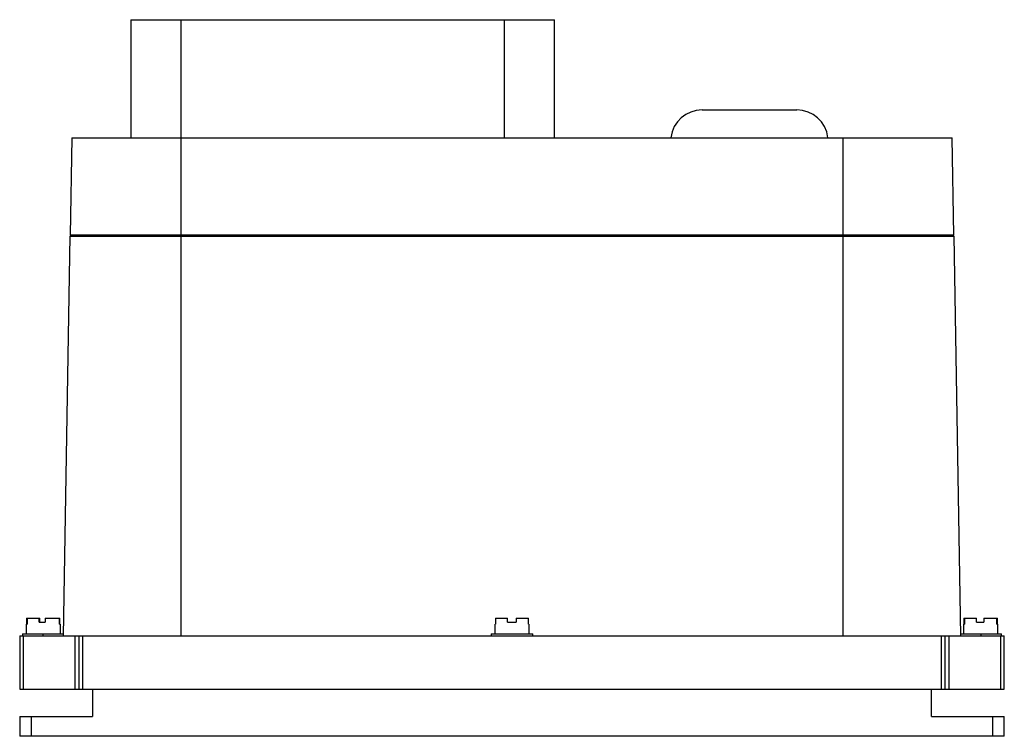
# Model space of a CAD drawing. Header units: millimetres. Extents: x 34 to 284, y 131 to 313.
import ezdxf

# ---------------------------------------------------------------- set-up
doc = ezdxf.new("R2010")
doc.units = ezdxf.units.MM
doc.header["$LTSCALE"] = 29.006697
doc.layers.get('0').update_dxf_attribs({"linetype": 'CONTINUOUS'})

msp = doc.modelspace()

# ---------------------------------------------------------------- linework, layer by layer
at = {"color": 7, "linetype": 'Continuous'}
for p, q in [((62.72, 312.68), (62.72, 282.68)), ((62.72, 312.68), (170.28, 312.68)), ((75.5, 282.68), (75.5, 312.68)), ((157.5, 312.68), (157.5, 282.68)), ((170.28, 282.68), (170.28, 312.68)), ((207.78, 289.77), (231.78, 289.77)), ((47.72, 282.68), (47.29, 257.98)), ((47.72, 282.68), (271.28, 282.68)), ((75.5, 156.18), (75.5, 282.68)), ((243.5, 282.68), (243.5, 156.18)), ((271.71, 257.98), (271.28, 282.68)), ((47.27, 257.68), (45.5, 156.18)), ((47.27, 257.68), (271.73, 257.68)), ((271.71, 257.98), (47.29, 257.98)), ((49.74, 257.98), (49.74, 257.68)), ((50.27, 257.98), (50.27, 257.68)), ((268.73, 257.68), (268.72, 257.98)), ((273.5, 156.18), (271.73, 257.68)), ((36.26, 160.68), (36.26, 159.18)), ((36.26, 160.68), (39.64, 160.68)), ((36.36, 160.68), (36.36, 159.18)), ((39.43, 159.68), (39.43, 160.68)), ((39.64, 159.68), (39.64, 160.68)), ((40.99, 160.68), (40.99, 159.68)), ((40.99, 160.68), (44.73, 160.68)), ((44.64, 159.18), (44.64, 160.68)), ((44.73, 159.18), (44.73, 160.68)), ((155.33, 160.68), (158.37, 160.68)), ((155.33, 160.68), (155.33, 159.18)), ((158.37, 159.68), (158.37, 160.68)), ((160.53, 160.68), (163.67, 160.68)), ((160.53, 160.68), (160.53, 159.68)), ((163.67, 159.18), (163.67, 160.68)), ((274.26, 160.68), (274.32, 160.68)), ((274.26, 160.68), (274.26, 159.18)), ((274.32, 159.18), (274.32, 160.68)), ((274.36, 160.68), (277.45, 160.68)), ((274.36, 160.68), (274.36, 159.18)), ((277.45, 159.68), (277.45, 160.68)), ((279.31, 160.68), (282.64, 160.68)), ((279.31, 160.68), (279.31, 159.68)), ((282.64, 159.18), (282.64, 160.68)), ((282.67, 160.68), (282.73, 160.68)), ((282.67, 160.68), (282.67, 159.18)), ((282.73, 159.18), (282.73, 160.68)), ((36.25, 156.68), (36.25, 159.18)), ((36.25, 159.18), (36.36, 159.18)), ((39.43, 159.68), (40.99, 159.68)), ((44.64, 159.18), (44.75, 159.18)), ((44.75, 159.18), (44.75, 156.68)), ((155.25, 159.18), (155.33, 159.18)), ((155.25, 156.68), (155.25, 159.18)), ((158.37, 159.68), (160.53, 159.68)), ((163.67, 159.18), (163.75, 159.18)), ((163.75, 159.18), (163.75, 156.68)), ((274.25, 159.18), (274.36, 159.18)), ((274.25, 156.68), (274.25, 159.18)), ((277.45, 159.68), (279.31, 159.68)), ((282.64, 159.18), (282.75, 159.18)), ((282.75, 159.18), (282.75, 156.68)), ((34.5, 156.18), (34.5, 142.68)), ((34.5, 156.18), (284.5, 156.18)), ((35.25, 156.68), (35.25, 156.18)), ((35.25, 156.68), (45.51, 156.68)), ((35.5, 142.68), (35.5, 156.18)), ((40.5, 156.18), (40.5, 156.68)), ((48.5, 156.18), (48.5, 142.68)), ((49.5, 156.18), (49.5, 142.68)), ((50.5, 142.68), (50.5, 156.18)), ((154.25, 156.68), (164.75, 156.68)), ((154.25, 156.68), (154.25, 156.18)), ((164.75, 156.18), (164.75, 156.68)), ((268.5, 156.18), (268.5, 142.68)), ((269.5, 142.68), (269.5, 156.18)), ((270.5, 142.68), (270.5, 156.18)), ((273.49, 156.68), (283.75, 156.68)), ((278.5, 156.68), (278.5, 156.18)), ((283.5, 156.18), (283.5, 142.68)), ((283.75, 156.18), (283.75, 156.68)), ((284.5, 142.68), (284.5, 156.18)), ((34.5, 142.68), (284.5, 142.68)), ((53, 142.68), (53, 135.68)), ((266, 135.68), (266, 142.68)), ((34.5, 135.68), (34.5, 130.68)), ((34.5, 135.68), (53, 135.68)), ((37.5, 130.68), (37.5, 135.68)), ((266, 135.68), (284.5, 135.68)), ((281.5, 135.68), (281.5, 130.68)), ((284.5, 130.68), (284.5, 135.68)), ((284.5, 130.68), (34.5, 130.68))]:
    msp.add_line(p, q, dxfattribs=at)
for centre, start, end in [((207.78, 281.77), 90, 173.2794), ((231.78, 281.77), 6.7206, 90)]:
    msp.add_arc(centre, 8, start, end, dxfattribs=at)

doc.saveas('drawing.dxf')
